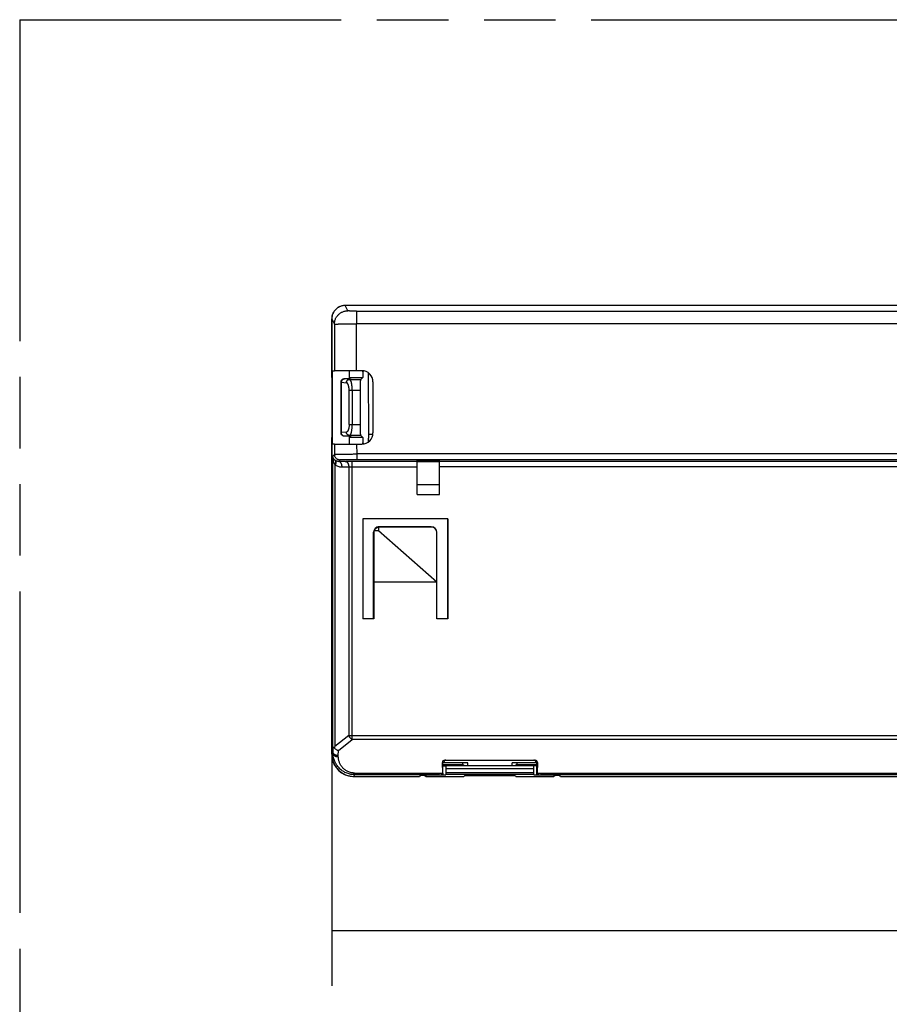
# Model space of a CAD drawing. Header units: millimetres. Extents: x 0 to 210, y 0 to 297.
# Tile 6 of 78: x 50 to 74, y 156 to 183. Entities that reach past the tile are written whole.
import ezdxf
from ezdxf.enums import TextEntityAlignment as Align

# ---------------------------------------------------------------- set-up
doc = ezdxf.new("R2010")
doc.units = ezdxf.units.MM
doc.header["$LTSCALE"] = 19.36
doc.linetypes.add('PHANTOM', pattern=[0.8, 0.45, -0.05, 0.1, -0.05, 0.1, -0.05])
doc.layers.get('0').update_dxf_attribs({"linetype": 'CONTINUOUS'})
doc.layers.add('DEFAULT_3', color=7, linetype='PHANTOM')
doc.layers.add('Z_DIM_2D', color=7, linetype='CONTINUOUS')
doc.styles.add('TEXTSTYLE_3', font='univots.ttf')
doc.dimstyles.new('DIMSTYLE_1', dxfattribs={"dimtxt": 2.1, "dimasz": 3.5, "dimexe": 1.5, "dimexo": 0, "dimgap": 0.525, "dimtad": 1, "dimdec": 0, "dimlfac": 3.333333, "dimdsep": 46, "dimtxsty": 'TEXTSTYLE_3', "dimblk": '_FILLED', "dimblk1": '_FILLED', "dimblk2": '_FILLED', "dimcen": 0.09, "dimclrt": 5, "dimadec": 3, "dimazin": 2, "dimtp": 0.5, "dimtm": 0.5, "dimtfac": 1, "dimtdec": 0, "dimtofl": 0, "dimtmove": 0, "dimatfit": 3, "dimldrblk": '_FILLED', "dimfxl": 0, "dimtolj": 1, "dimarcsym": 0})

# ---------------------------------------------------------------- blocks, each defined once
blk = doc.blocks.new('*D2')
at = {"layer": 'Z_DIM_2D', "color": 2, "linetype": 'Continuous', "transparency": 16777216}
for p, q in [((58.584, 162.779), (58.584, 156.505)), ((108.988, 162.779), (108.988, 156.505)), ((58.584, 158.005), (83.786, 158.005)), ((108.988, 158.005), (83.786, 158.005))]:
    blk.add_line(p, q, dxfattribs=at)
at = {"layer": 'Z_DIM_2D', "color": 5, "linetype": 'Continuous', "transparency": 16777216, "style": 'TEXTSTYLE_3'}
blk.add_text('168', height=2.1, dxfattribs=at).set_placement((83.786, 158.53), align=Align.CENTER)
blk = doc.blocks.new('_FILLED')
at = {"color": 0, "linetype": 'ByBlock'}
blk.add_solid([(0, 0), (-1, 0.125), (-1, -0.125)], dxfattribs=at)
blk = doc.blocks.new('_NONE')

msp = doc.modelspace()

# ---------------------------------------------------------------- linework, layer by layer
at = {"color": 7, "linetype": 'Continuous'}
for p, q in [((58.94375, 174.93553), (58.94693, 174.93553)), ((74.16834, 174.93553), (58.94693, 174.93553)), ((58.58392, 172.98883), (58.58392, 174.57553)), ((58.5871, 174.57553), (58.5871, 162.7792)), ((58.60281, 171.1829), (58.60281, 173.16862)), ((58.60281, 173.16862), (58.65903, 173.16862)), ((59.40213, 173.16862), (58.65903, 173.16862)), ((59.06619, 172.95531), (59.06619, 173.16862)), ((59.42629, 173.13866), (59.42629, 172.98883)), ((58.58392, 172.98883), (58.5871, 172.98883)), ((58.838, 171.48669), (58.838, 172.86525)), ((58.928, 172.95531), (59.093, 172.95531)), ((59.06619, 172.98883), (59.42629, 172.98883)), ((59.10138, 172.98883), (59.093, 172.95531)), ((59.42629, 172.98883), (59.37355, 172.93608)), ((59.57515, 173.1137), (59.57726, 171.44826)), ((59.70213, 172.86862), (59.70213, 171.4829)), ((59.36343, 171.71568), (59.36343, 172.63626)), ((58.58392, 162.77915), (58.58392, 171.36311)), ((58.5871, 171.36311), (58.58392, 171.36311)), ((59.093, 171.39664), (58.928, 171.39664)), ((59.06619, 171.1829), (59.06619, 171.39664)), ((59.42629, 171.36311), (59.06619, 171.36311)), ((59.093, 171.39664), (59.10138, 171.36311)), ((59.42629, 171.36311), (59.37355, 171.41587)), ((59.42629, 171.36311), (59.42629, 171.21276)), ((59.57726, 171.44826), (59.57726, 171.43957)), ((58.66029, 171.1829), (58.60281, 171.1829)), ((58.66029, 171.1829), (59.40213, 171.1829)), ((60.90076, 169.8127), (60.90076, 170.7476)), ((60.90076, 170.7476), (61.50076, 170.7476)), ((60.90076, 170.72302), (61.50076, 170.72302)), ((61.50076, 169.8127), (61.50076, 170.7476)), ((60.90076, 170.70767), (61.50076, 170.70767)), ((61.50076, 170.07854), (60.90076, 170.07854)), ((60.90076, 169.8127), (61.50076, 169.8127)), ((59.42329, 169.15328), (59.42329, 166.44834)), ((61.73329, 169.15328), (59.42329, 169.15328)), ((61.73011, 169.15328), (61.73011, 166.44834)), ((61.73329, 166.44834), (61.73329, 169.15328)), ((59.85154, 168.92389), (59.85154, 168.83342)), ((61.28329, 168.94171), (59.87329, 168.94171)), ((61.28329, 168.93424), (59.87329, 168.92561)), ((59.72011, 166.44834), (59.72011, 168.79164)), ((59.72329, 168.79169), (59.72329, 166.44834)), ((59.85154, 168.83342), (59.73494, 168.83342)), ((61.43329, 167.44592), (59.85154, 168.83342)), ((61.43329, 166.44834), (61.43329, 168.79169)), ((61.43329, 167.44588), (59.72329, 167.44588)), ((59.72329, 166.44834), (59.42329, 166.44834)), ((61.73329, 166.44834), (61.43329, 166.44834)), ((61.59322, 162.26986), (61.58315, 162.55823)), ((61.6202, 162.54334), (61.5964, 162.53739)), ((61.5964, 162.22668), (61.5964, 162.53739)), ((61.5964, 162.50159), (62.13458, 162.50159)), ((64.1454, 162.46948), (61.5964, 162.46948)), ((61.5964, 162.46212), (61.68, 162.4579)), ((61.6202, 162.55823), (61.6202, 162.54334)), ((62.27407, 162.54334), (61.6202, 162.54334)), ((61.64068, 162.61782), (64.10109, 162.61782)), ((61.68, 162.4579), (61.68, 162.22355)), ((62.13458, 162.50159), (62.13458, 162.54334)), ((62.13458, 162.50159), (62.18017, 162.47881)), ((62.18017, 162.47881), (63.5616, 162.47881)), ((62.27407, 162.47881), (62.27407, 162.54334)), ((63.47407, 162.47881), (63.47407, 162.54334)), ((64.12475, 162.54334), (63.47407, 162.54334)), ((63.60719, 162.50159), (63.5616, 162.47881)), ((63.60719, 162.50159), (63.60719, 162.54334)), ((63.60719, 162.50159), (64.1454, 162.50159)), ((64.1454, 162.46213), (64.06177, 162.4579)), ((64.06177, 162.22355), (64.06177, 162.4579)), ((64.12157, 162.54334), (64.12157, 162.55823)), ((64.1454, 162.54929), (64.12157, 162.54334)), ((64.1454, 162.5485), (64.12475, 162.54334)), ((64.12475, 162.54334), (64.1454, 162.53818)), ((64.1454, 162.22674), (64.1454, 162.54929)), ((64.15863, 162.55823), (64.14856, 162.26986)), ((60.97887, 162.20032), (60.96278, 162.17905)), ((61.1062, 162.20253), (60.98044, 162.20253)), ((60.9829, 162.22398), (61.50357, 162.22608)), ((61.0842, 162.22439), (61.1058, 162.20279)), ((61.1058, 162.20279), (61.14192, 162.17926)), ((61.11913, 162.22453), (61.12237, 162.2213)), ((61.12237, 162.2213), (61.68, 162.22355)), ((61.14192, 162.17926), (61.12237, 162.2213)), ((64.06177, 162.38263), (61.68, 162.38263)), ((62.18017, 162.19797), (62.16601, 162.17926)), ((63.5616, 162.19797), (62.18017, 162.19797)), ((63.5616, 162.19797), (63.57576, 162.17926)), ((64.06177, 162.22355), (64.6194, 162.2213)), ((64.76524, 162.22398), (64.24456, 162.22608)), ((64.59986, 162.17926), (64.6194, 162.2213)), ((64.63598, 162.20279), (64.59986, 162.17926)), ((64.62267, 162.22456), (64.6194, 162.2213)), ((64.7677, 162.20253), (64.63558, 162.20253)), ((64.63598, 162.20279), (64.6576, 162.22441)), ((64.78536, 162.17905), (64.76926, 162.20032)), ((59.18353, 162.179), (59.90959, 162.179)), ((59.18671, 162.17905), (60.96278, 162.17905)), ((59.90959, 162.179), (59.90959, 162.17905)), ((59.91065, 162.17905), (59.90959, 162.179)), ((61.14192, 162.17926), (62.16601, 162.17926)), ((63.57576, 162.17926), (64.59986, 162.17926)), ((64.78536, 162.17905), (81.84258, 162.17905)), ((65.83218, 162.179), (65.83112, 162.17905)), ((65.83218, 162.17905), (65.83218, 162.179)), ((65.83218, 162.179), (80.79258, 162.179))]:
    msp.add_line(p, q, dxfattribs=at)
at = {"color": 9, "linetype": 'Continuous'}
for p, q in [((59.01818, 174.793), (58.94694, 174.93553)), ((59.25815, 174.78475), (59.25815, 174.43801)), ((59.25815, 174.78475), (82.1701, 174.78475)), ((58.5871, 174.57553), (58.65823, 174.43322)), ((58.65823, 174.43322), (58.65903, 173.16862)), ((59.25896, 173.16862), (59.25815, 174.43801)), ((83.26745, 174.43801), (59.25815, 174.43801)), ((59.42629, 173.13866), (59.45207, 173.16443)), ((58.84342, 172.85952), (58.838, 172.85952)), ((58.84342, 172.85952), (58.84342, 171.49243)), ((58.84342, 172.85952), (58.98276, 172.84614)), ((58.928, 172.95531), (58.928, 172.94946)), ((59.06734, 172.93608), (58.928, 172.94946)), ((59.06734, 172.93608), (59.37355, 172.93608)), ((59.05646, 171.71568), (59.05646, 172.63626)), ((59.36343, 172.63626), (59.05646, 172.63626)), ((59.14104, 172.63626), (59.14104, 171.71568)), ((59.05646, 171.71568), (59.36343, 171.71568)), ((58.838, 171.49243), (58.84342, 171.49243)), ((58.98276, 171.50581), (58.84342, 171.49243)), ((58.928, 171.40248), (59.06734, 171.41586)), ((58.928, 171.40248), (58.928, 171.39664)), ((59.37355, 171.41586), (59.06734, 171.41586)), ((59.57726, 171.44826), (59.70012, 171.44826)), ((58.66029, 171.1829), (58.66047, 170.90077)), ((59.26021, 171.1829), (59.26038, 170.90849)), ((59.45198, 171.18707), (59.42629, 171.21276)), ((58.66047, 170.90077), (58.61552, 170.85582)), ((58.61552, 162.98899), (58.61552, 170.85582)), ((58.77217, 170.71252), (58.81045, 170.7508)), ((108.31382, 170.91392), (59.26038, 170.91392)), ((59.26038, 170.90849), (59.26038, 170.75851)), ((108.31382, 170.75851), (59.26038, 170.75851)), ((58.67259, 170.62758), (58.67259, 162.98899)), ((58.95303, 170.71501), (58.77217, 170.71252)), ((58.86507, 170.56254), (59.04593, 170.56503)), ((59.04593, 170.56503), (59.04593, 163.2835)), ((59.13883, 163.17744), (59.13883, 170.71613)), ((59.13883, 170.71613), (60.90076, 170.71613)), ((59.13883, 170.56615), (60.90076, 170.56615)), ((61.50076, 170.71613), (100.74336, 170.71613)), ((100.74079, 170.56615), (61.50076, 170.56615)), ((59.87329, 168.94171), (59.87329, 168.92561)), ((61.28329, 168.93424), (61.28329, 168.94171)), ((59.04593, 163.2835), (58.67259, 162.98899)), ((59.04593, 163.2835), (108.52307, 163.2835)), ((58.61552, 162.98899), (58.61305, 162.84781)), ((58.76549, 162.88292), (59.13883, 163.17744)), ((108.43017, 163.17744), (59.13883, 163.17744)), ((58.61305, 162.84781), (58.5871, 162.7792)), ((58.76303, 162.74175), (58.76549, 162.88292)), ((61.6202, 162.55823), (61.58315, 162.55823)), ((64.15863, 162.55823), (64.12157, 162.55823)), ((59.18671, 162.17905), (59.2045, 162.22608)), ((59.2045, 162.26986), (59.18751, 162.27019)), ((59.2045, 162.22608), (59.2045, 162.26986)), ((59.2045, 162.26986), (61.59322, 162.26986)), ((61.50357, 162.22608), (59.2045, 162.22608)), ((61.68, 162.28686), (64.06177, 162.28686)), ((64.06177, 162.22692), (61.68, 162.22692)), ((64.14856, 162.26986), (82.47302, 162.26986)), ((82.38338, 162.22608), (64.24456, 162.22608))]:
    msp.add_line(p, q, dxfattribs=at)
at = {"color": 7, "linetype": 'Continuous'}
for centre, radius, start, end in [((58.94694, 174.57572), 0.35982, 90.016956, 90.506863), ((59.40213, 172.86862), 0.3, 359.999998, 90), ((59.24637, 173.13868), 0.17992, 359.994304, 9.322978), ((59.40213, 171.4829), 0.3, 270, 359.999998), ((59.27633, 171.21275), 0.14996, 348.816071, 0.005011), ((59.87012, 168.79165), 0.15001, 90.317017, 180.005105), ((59.8733, 168.7917), 0.15001, 90.004916, 180.00496), ((59.8733, 168.77547), 0.15, 98.340839, 157.2749), ((61.28328, 168.7917), 0.15001, 359.995115, 89.994755), ((59.57348, 162.59492), 0.98331, 156.374425, 158.987146)]:
    msp.add_arc(centre, radius, start, end, dxfattribs=at)
at = {"color": 9, "linetype": 'Continuous'}
for centre, radius, start, end in [((58.92792, 172.85951), 0.08992, 134.977935, 179.996834), ((58.928, 172.85944), 0.09003, 89.99683, 134.977955), ((58.92792, 171.49243), 0.08992, 180.003166, 225.022065), ((58.928, 171.49251), 0.09003, 225.022045, 270.00317), ((58.76474, 170.86113), 0.14805, 232.487314, 236.100345), ((59.25703, 162.83939), 0.64403, 179.250479, 182.65792), ((59.20482, 162.81463), 0.58854, 267.763536, 269.96925)]:
    msp.add_arc(centre, radius, start, end, dxfattribs=at)
at = {"color": 7, "linetype": 'Continuous'}
for centre, major_axis, ratio, start_param, end_param in [((59.87329, 168.77559), (0.1049, 0.10787), 0.99389272, 0.77449597, 0.92000882), ((61.28329, 168.78422), (0.1049, 0.10787), 0.99389272, 5.48688495, 7.05768127), ((59.87329, 168.77585), (0.15, 0), 0.99321766, 2.74486616, 3.14159265), ((59.18719, 162.77969), (-0.21255, -0.56187), 0.99878532, 5.07444174, 6.64443364), ((61.64277, 162.55823), (-0.04363, 0.04213), 0.96568877, -0.78539817, 0.78539817), ((64.09901, 162.55823), (0.04363, 0.04213), 0.96568877, -0.78539816, 0.78539817), ((60.91887, 162.20035), (0.06552, 0.02028), 0.47198834, -0.58149817, 0.11253569), ((61.42454, 162.37592), (1.71451, 0), 0.08748866, -1.52468679, -1.47039445), ((64.32359, 162.37592), (1.71451, 0), 0.08748866, -1.67491747, -1.61690586), ((64.82927, 162.20035), (0.06552, -0.02028), 0.47198834, 3.02905697, 3.72309082)]:
    msp.add_ellipse(centre, major_axis=major_axis, ratio=ratio, start_param=start_param, end_param=end_param, dxfattribs=at)
for points, knots in [([(58.78289, 174.89758), (58.76805, 174.89016), (58.73935, 174.87323), (58.70025, 174.84217), (58.6658, 174.806), (58.63668, 174.76543), (58.61343, 174.72122), (58.5965, 174.67424), (58.58793, 174.63349), (58.58492, 174.60458), (58.58417, 174.59006), (58.58395, 174.58176), (58.58392, 174.57761), (58.58392, 174.57553)], [0, 0, 0, 0, 0.1249897, 0.24997885, 0.37496803, 0.49995726, 0.62494655, 0.7499359, 0.87492531, 0.9374574, 0.96872811, 0.98436407, 1, 1, 1, 1]), ([(58.78607, 174.89758), (58.77123, 174.89016), (58.74253, 174.87323), (58.70343, 174.84217), (58.66899, 174.806), (58.63986, 174.76543), (58.61661, 174.72123), (58.59968, 174.67423), (58.5894, 174.62537), (58.5871, 174.59213), (58.5871, 174.57553)], [0, 0, 0, 0, 0.12499945, 0.24999944, 0.37499943, 0.49999942, 0.62499941, 0.7499994, 0.87499939, 1, 1, 1, 1]), ([(58.94375, 174.93553), (58.92986, 174.93553), (58.90206, 174.93392), (58.86093, 174.9267), (58.82757, 174.91676), (58.80495, 174.90781), (58.79385, 174.90285), (58.78757, 174.89988), (58.78444, 174.89835), (58.78289, 174.89758)], [0, 0, 0, 0, 0.24997012, 0.4999402, 0.74991024, 0.87494774, 0.93747306, 0.96873651, 1, 1, 1, 1]), ([(58.94375, 174.93552), (58.93013, 174.9354), (58.90287, 174.93361), (58.86257, 174.9263), (58.82988, 174.91644), (58.80771, 174.90763), (58.79682, 174.90276), (58.79066, 174.89984), (58.7876, 174.89834), (58.78607, 174.89758)], [0, 0, 0, 0, 0.24997124, 0.49994243, 0.74991363, 0.87494971, 0.93747408, 0.96873703, 1, 1, 1, 1]), ([(58.83801, 172.86525), (58.83801, 172.86599), (58.83802, 172.86746), (58.83813, 172.8704), (58.83851, 172.87555), (58.84002, 172.88575), (58.84431, 172.89993), (58.85268, 172.91559), (58.86394, 172.92933), (58.87767, 172.9406), (58.89333, 172.94898), (58.91032, 172.95414), (58.92212, 172.95531), (58.928, 172.95531)], [0, 0, 0, 0, 0.01564697, 0.03129407, 0.06258573, 0.1251503, 0.25012894, 0.37510748, 0.50008589, 0.62506415, 0.75004229, 0.87502032, 1, 1, 1, 1]), ([(59.36343, 172.63626), (59.36343, 172.65535), (59.36353, 172.68376), (59.36385, 172.72123), (59.36418, 172.74833), (59.36459, 172.77439), (59.3651, 172.79919), (59.36568, 172.82248), (59.36633, 172.84406), (59.36706, 172.86372), (59.36784, 172.88129), (59.36856, 172.89454), (59.36917, 172.90398), (59.36962, 172.91014), (59.37008, 172.91567), (59.37055, 172.92056), (59.37103, 172.9248), (59.3715, 172.92837), (59.37199, 172.93127), (59.37241, 172.93325), (59.37277, 172.9345), (59.37301, 172.93518), (59.37323, 172.93564), (59.37341, 172.93592), (59.3735, 172.93603), (59.37355, 172.93608)], [0, 0, 0, 0, 0.19063958, 0.28376138, 0.37427067, 0.46133534, 0.54415514, 0.62196915, 0.69406288, 0.75977505, 0.81850397, 0.86971362, 0.89235082, 0.91294009, 0.93143572, 0.9477975, 0.96199119, 0.9739894, 0.98377339, 0.99133732, 0.99429226, 0.9967041, 0.99858798, 0.99934704, 1, 1, 1, 1]), ([(59.37355, 171.41587), (59.3735, 171.41591), (59.37341, 171.41602), (59.37323, 171.4163), (59.37301, 171.41676), (59.37277, 171.41744), (59.37241, 171.41869), (59.37199, 171.42068), (59.3715, 171.42358), (59.37103, 171.42715), (59.37055, 171.43138), (59.37008, 171.43627), (59.36962, 171.4418), (59.36917, 171.44797), (59.36856, 171.4574), (59.36784, 171.47065), (59.36706, 171.48822), (59.36633, 171.50789), (59.36568, 171.52946), (59.3651, 171.55276), (59.36459, 171.57755), (59.36418, 171.60362), (59.36385, 171.63071), (59.36353, 171.66818), (59.36343, 171.69659), (59.36343, 171.71568)], [0, 0, 0, 0, 0.00065297, 0.00141202, 0.0032959, 0.00570774, 0.00866268, 0.01622661, 0.0260106, 0.03800881, 0.0522025, 0.06856428, 0.08705991, 0.10764918, 0.13028638, 0.18149604, 0.24022495, 0.30593712, 0.37803085, 0.45584486, 0.53866466, 0.62572933, 0.71623862, 0.80936042, 1, 1, 1, 1]), ([(58.928, 171.39664), (58.92212, 171.39664), (58.91032, 171.3978), (58.89333, 171.40296), (58.87767, 171.41134), (58.86394, 171.42261), (58.85268, 171.43635), (58.84431, 171.45202), (58.84002, 171.46619), (58.83851, 171.4764), (58.83813, 171.48154), (58.83802, 171.48448), (58.83801, 171.48596), (58.83801, 171.48669)], [0, 0, 0, 0, 0.12497968, 0.24995771, 0.37493585, 0.49991411, 0.62489252, 0.74987106, 0.8748497, 0.93741427, 0.96870593, 0.98435303, 1, 1, 1, 1]), ([(59.57726, 171.43957), (59.57726, 171.41962), (59.5771, 171.38097), (59.57647, 171.33383), (59.5757, 171.2989), (59.57504, 171.27577), (59.57428, 171.25524), (59.57368, 171.24246), (59.57335, 171.23656)], [0, 0, 0, 0, 0.29477175, 0.57092311, 0.69649714, 0.81104004, 0.9127421, 1, 1, 1, 1]), ([(58.65557, 162.94751), (58.65251, 162.9489), (58.64674, 162.95175), (58.63878, 162.9565), (58.63193, 162.96149), (58.62622, 162.96669), (58.62168, 162.97207), (58.61833, 162.9776), (58.61619, 162.98325), (58.6156, 162.9871), (58.61552, 162.98899)], [0, 0, 0, 0, 0.16647627, 0.31955127, 0.4593971, 0.58659784, 0.70223173, 0.80797693, 0.90620747, 1, 1, 1, 1]), ([(58.58392, 162.77915), (58.58392, 162.75953), (58.58536, 162.73006), (58.59016, 162.69109), (58.59686, 162.6524), (58.60878, 162.60472), (58.62861, 162.54919), (58.65379, 162.49587), (58.68407, 162.44527), (58.71916, 162.39789), (58.75873, 162.35417), (58.8024, 162.31454), (58.84973, 162.27938), (58.89188, 162.2541), (58.92695, 162.23643), (58.96284, 162.2205), (59.00911, 162.20393), (59.05678, 162.19198), (59.09547, 162.18526), (59.13444, 162.18045), (59.1639, 162.179), (59.18353, 162.179)], [0, 0, 0, 0, 0.06249657, 0.09375423, 0.12501189, 0.18750843, 0.25000495, 0.31250145, 0.37499794, 0.43749441, 0.49999087, 0.56248731, 0.62498374, 0.68748016, 0.7187378, 0.74999544, 0.81249186, 0.87498828, 0.90624592, 0.93750357, 1, 1, 1, 1]), ([(58.65557, 162.94751), (58.66284, 162.93988), (58.67884, 162.92557), (58.70567, 162.90749), (58.73473, 162.89293), (58.75518, 162.88577), (58.76549, 162.88292)], [0, 0, 0, 0, 0.24535094, 0.49756764, 0.7509106, 1, 1, 1, 1]), ([(61.67982, 162.61782), (61.67787, 162.61782), (61.67397, 162.61763), (61.66625, 162.61648), (61.65686, 162.61364), (61.64649, 162.6081), (61.6374, 162.60064), (61.62993, 162.59156), (61.62439, 162.58119), (61.62097, 162.56994), (61.6202, 162.56213), (61.6202, 162.55823)], [0, 0, 0, 0, 0.06256523, 0.12513117, 0.25011256, 0.37509384, 0.50007499, 0.625056, 0.75003688, 0.87501766, 1, 1, 1, 1]), ([(64.12157, 162.55823), (64.12157, 162.56213), (64.1208, 162.56994), (64.11739, 162.58119), (64.11184, 162.59156), (64.10438, 162.60064), (64.09528, 162.6081), (64.08491, 162.61364), (64.07552, 162.61648), (64.06781, 162.61763), (64.0639, 162.61782), (64.06195, 162.61782)], [0, 0, 0, 0, 0.12498234, 0.24996312, 0.374944, 0.49992501, 0.62490616, 0.74988745, 0.87486883, 0.93743477, 1, 1, 1, 1]), ([(61.59322, 162.26986), (61.59332, 162.26696), (61.59353, 162.26145), (61.59388, 162.25363), (61.59425, 162.2467), (61.59464, 162.24072), (61.59504, 162.23573), (61.5954, 162.23221), (61.59571, 162.22992), (61.59593, 162.2286), (61.59614, 162.22754), (61.59631, 162.22693), (61.5964, 162.22668)], [0, 0, 0, 0, 0.20048561, 0.38160301, 0.54203552, 0.68062809, 0.7963954, 0.88853885, 0.92556318, 0.95648763, 0.98129331, 1, 1, 1, 1]), ([(64.1454, 162.22674), (64.14548, 162.227), (64.14565, 162.22762), (64.14597, 162.22921), (64.14633, 162.23188), (64.14674, 162.23585), (64.14714, 162.24084), (64.14753, 162.2468), (64.1479, 162.25371), (64.14825, 162.26149), (64.14846, 162.26698), (64.14856, 162.26986)], [0, 0, 0, 0, 0.01913841, 0.04432338, 0.11284832, 0.20533183, 0.32119729, 0.45965313, 0.61972532, 0.80027374, 1, 1, 1, 1])]:
    msp.add_open_spline(points, degree=3, knots=knots, dxfattribs=at)
at = {"color": 9, "linetype": 'Continuous'}
for points, knots in [([(58.65823, 174.43322), (58.65824, 174.44401), (58.65924, 174.46595), (58.66381, 174.49909), (58.67172, 174.53262), (58.68311, 174.56606), (58.69806, 174.59886), (58.71653, 174.63049), (58.73836, 174.66037), (58.76328, 174.688), (58.79093, 174.71291), (58.82083, 174.73473), (58.85246, 174.75319), (58.88529, 174.76814), (58.91873, 174.77953), (58.95228, 174.78742), (58.98544, 174.792), (59.00739, 174.793), (59.01818, 174.793)], [0, 0, 0, 0, 0.05726561, 0.11646108, 0.17741794, 0.23992542, 0.30373217, 0.36855029, 0.43406179, 0.49992719, 0.56579569, 0.63131631, 0.696149, 0.75997489, 0.82250501, 0.8834868, 0.94270832, 1, 1, 1, 1]), ([(59.25815, 174.78475), (59.24271, 174.78475), (59.21972, 174.78483), (59.18941, 174.78509), (59.1675, 174.78536), (59.14645, 174.7857), (59.12646, 174.78611), (59.10773, 174.78659), (59.09042, 174.78712), (59.07468, 174.78772), (59.06065, 174.78836), (59.05011, 174.78894), (59.04264, 174.78945), (59.03779, 174.78981), (59.03346, 174.79019), (59.02966, 174.79057), (59.02639, 174.79095), (59.02367, 174.79134), (59.0215, 174.79173), (59.02004, 174.79208), (59.01916, 174.79237), (59.0187, 174.79257), (59.01837, 174.79276), (59.01822, 174.79292), (59.01818, 174.793)], [0, 0, 0, 0, 0.19263798, 0.28680018, 0.37817801, 0.46599487, 0.54943876, 0.62753626, 0.69974427, 0.76551976, 0.82406523, 0.87486838, 0.89723548, 0.91748692, 0.93557233, 0.9514682, 0.96515079, 0.97659228, 0.98576106, 0.9926602, 0.99527127, 0.99733866, 0.9988912, 1, 1, 1, 1]), ([(58.65823, 174.43322), (58.65829, 174.43325), (58.65843, 174.43329), (58.65869, 174.43334), (58.65904, 174.4334), (58.65968, 174.43348), (58.6607, 174.43357), (58.66218, 174.43368), (58.66402, 174.43379), (58.6662, 174.4339), (58.66874, 174.43402), (58.67282, 174.43417), (58.67877, 174.43436), (58.68693, 174.43458), (58.69643, 174.43479), (58.70726, 174.435), (58.71938, 174.43521), (58.73279, 174.43541), (58.74742, 174.43561), (58.7693, 174.43588), (58.79948, 174.4362), (58.83883, 174.43654), (58.88211, 174.43685), (58.92894, 174.43713), (58.97889, 174.43738), (59.03152, 174.43758), (59.08629, 174.43775), (59.16208, 174.43793), (59.21955, 174.43799), (59.25815, 174.43801)], [0, 0, 0, 0, 0.00030019, 0.00074227, 0.00132858, 0.00206002, 0.00395966, 0.00644252, 0.00950862, 0.01315729, 0.01738742, 0.02219832, 0.03354816, 0.04716461, 0.06301403, 0.08106922, 0.10130451, 0.12366739, 0.14808509, 0.17449153, 0.23309328, 0.29895722, 0.37127708, 0.44950482, 0.53309353, 0.62107468, 0.71263002, 0.80697596, 1, 1, 1, 1]), ([(58.85249, 172.90471), (58.8515, 172.90296), (58.84965, 172.89942), (58.84715, 172.89408), (58.84495, 172.88879), (58.84305, 172.88353), (58.84148, 172.8782), (58.8403, 172.87256), (58.83954, 172.8663), (58.83938, 172.86189), (58.83937, 172.85952)], [0, 0, 0, 0, 0.1269662, 0.25136867, 0.37164089, 0.48811733, 0.6032323, 0.72172485, 0.85078173, 1, 1, 1, 1]), ([(58.86855, 172.92274), (58.86462, 172.91857), (58.85753, 172.9094), (58.84963, 172.89386), (58.84469, 172.87703), (58.84349, 172.86535), (58.84342, 172.85952)], [0, 0, 0, 0, 0.24721156, 0.49685536, 0.74812858, 1, 1, 1, 1]), ([(58.85249, 172.90471), (58.85329, 172.90643), (58.85452, 172.90893), (58.85622, 172.91213), (58.85748, 172.91435), (58.85883, 172.91648), (58.86101, 172.9195), (58.86295, 172.92165), (58.86436, 172.92312)], [0, 0, 0, 0, 0.25833535, 0.3787215, 0.49362665, 0.60626979, 0.72234524, 1, 1, 1, 1]), ([(58.85249, 172.90471), (58.85362, 172.90642), (58.85534, 172.90888), (58.85771, 172.91203), (58.85946, 172.91421), (58.8613, 172.9163), (58.86422, 172.91926), (58.86673, 172.92133), (58.86855, 172.92274)], [0, 0, 0, 0, 0.2529585, 0.37174021, 0.48583367, 0.59858565, 0.71585989, 1, 1, 1, 1]), ([(58.86855, 172.92274), (58.87243, 172.92687), (58.88095, 172.93435), (58.89558, 172.9428), (58.91146, 172.9481), (58.92251, 172.94939), (58.928, 172.94946)], [0, 0, 0, 0, 0.25402088, 0.50500636, 0.75338655, 1, 1, 1, 1]), ([(58.98276, 172.84614), (58.98282, 172.85158), (58.98391, 172.8628), (58.98855, 172.87941), (58.99644, 172.8954), (59.0074, 172.90972), (59.02085, 172.92143), (59.03593, 172.92988), (59.05161, 172.93485), (59.06222, 172.93602), (59.06734, 172.93608)], [0, 0, 0, 0, 0.11980546, 0.24641348, 0.37737261, 0.50972847, 0.64046173, 0.76693722, 0.88719291, 1, 1, 1, 1]), ([(59.14104, 172.63626), (59.14104, 172.65578), (59.14033, 172.68482), (59.13791, 172.72302), (59.13542, 172.75054), (59.13227, 172.77688), (59.12851, 172.80181), (59.12417, 172.82507), (59.11932, 172.8465), (59.11399, 172.86592), (59.10825, 172.88319), (59.103, 172.89608), (59.09859, 172.90518), (59.09533, 172.91116), (59.092, 172.91652), (59.08862, 172.92126), (59.08518, 172.92537), (59.0817, 172.92883), (59.07817, 172.93166), (59.07461, 172.93383), (59.07101, 172.93534), (59.06855, 172.93592), (59.06734, 172.93608)], [0, 0, 0, 0, 0.18318944, 0.2725313, 0.3592276, 0.44248952, 0.52157111, 0.59577028, 0.66459068, 0.72771952, 0.78470174, 0.83533594, 0.85824554, 0.87955178, 0.89927689, 0.91746078, 0.93416274, 0.94947069, 0.96351033, 0.97645517, 0.98852378, 1, 1, 1, 1]), ([(59.05646, 172.63626), (59.05646, 172.65003), (59.05573, 172.67054), (59.05328, 172.69744), (59.05075, 172.7168), (59.04757, 172.73531), (59.04377, 172.75279), (59.0394, 172.76909), (59.03451, 172.78406), (59.02915, 172.79761), (59.02339, 172.80963), (59.01727, 172.82006), (59.01084, 172.82883), (59.00415, 172.8359), (58.99724, 172.84123), (58.99119, 172.84423), (58.98636, 172.84564), (58.98395, 172.84602), (58.98276, 172.84614)], [0, 0, 0, 0, 0.17609624, 0.26202791, 0.34547273, 0.42571329, 0.50211733, 0.57415063, 0.64138321, 0.70349815, 0.76030006, 0.81172726, 0.85787761, 0.89904677, 0.93578923, 0.96899537, 0.98468447, 1, 1, 1, 1]), ([(59.05646, 171.71568), (59.05646, 171.70191), (59.05573, 171.68141), (59.05328, 171.6545), (59.05075, 171.63514), (59.04757, 171.61663), (59.04377, 171.59915), (59.0394, 171.58286), (59.03451, 171.56788), (59.02915, 171.55433), (59.02339, 171.54231), (59.01727, 171.53189), (59.01084, 171.52312), (59.00415, 171.51605), (58.99724, 171.51072), (58.99119, 171.50771), (58.98636, 171.50631), (58.98395, 171.50592), (58.98276, 171.50581)], [0, 0, 0, 0, 0.17609627, 0.26202788, 0.34547255, 0.42571345, 0.50211738, 0.57415058, 0.64138307, 0.703498, 0.76030014, 0.81172748, 0.85787756, 0.89904667, 0.93578943, 0.96899535, 0.98468448, 1, 1, 1, 1]), ([(59.06734, 171.41586), (59.06855, 171.41603), (59.07101, 171.4166), (59.07461, 171.41812), (59.07817, 171.42029), (59.0817, 171.42311), (59.08518, 171.42658), (59.08862, 171.43069), (59.092, 171.43542), (59.09533, 171.44079), (59.0986, 171.44677), (59.103, 171.45587), (59.10825, 171.46876), (59.11399, 171.48604), (59.11932, 171.50545), (59.12417, 171.52687), (59.1285, 171.55012), (59.13226, 171.57503), (59.13541, 171.60137), (59.1379, 171.62889), (59.14033, 171.6671), (59.14104, 171.69616), (59.14104, 171.71568)], [0, 0, 0, 0, 0.01147765, 0.02355001, 0.0364919, 0.05053322, 0.06584349, 0.08254623, 0.10073079, 0.12045874, 0.14176802, 0.16468129, 0.21532101, 0.2723097, 0.33544374, 0.40423069, 0.47834707, 0.5573944, 0.64065948, 0.72736801, 0.81674151, 1, 1, 1, 1]), ([(58.85249, 171.44723), (58.8515, 171.44899), (58.84965, 171.45252), (58.84715, 171.45787), (58.84495, 171.46316), (58.84305, 171.46841), (58.84148, 171.47375), (58.8403, 171.47938), (58.83954, 171.48564), (58.83938, 171.49006), (58.83937, 171.49243)], [0, 0, 0, 0, 0.1269662, 0.25136867, 0.37164089, 0.48811733, 0.6032323, 0.72172485, 0.85078173, 1, 1, 1, 1]), ([(58.86855, 171.4292), (58.86462, 171.43337), (58.85753, 171.44255), (58.84963, 171.45809), (58.84469, 171.47492), (58.84349, 171.48659), (58.84342, 171.49243)], [0, 0, 0, 0, 0.24721156, 0.49685536, 0.74812858, 1, 1, 1, 1]), ([(58.85249, 171.44723), (58.85329, 171.44551), (58.85452, 171.44302), (58.85622, 171.43981), (58.85748, 171.4376), (58.85883, 171.43546), (58.86101, 171.43244), (58.86295, 171.43029), (58.86436, 171.42883)], [0, 0, 0, 0, 0.25833535, 0.3787215, 0.49362665, 0.60626979, 0.72234524, 1, 1, 1, 1]), ([(58.85249, 171.44723), (58.85362, 171.44553), (58.85534, 171.44306), (58.85771, 171.43992), (58.85946, 171.43774), (58.8613, 171.43565), (58.86422, 171.43269), (58.86673, 171.43061), (58.86855, 171.4292)], [0, 0, 0, 0, 0.2529585, 0.37174022, 0.48583367, 0.59858566, 0.71585989, 1, 1, 1, 1]), ([(58.86855, 171.4292), (58.87243, 171.42508), (58.88095, 171.41759), (58.89558, 171.40914), (58.91146, 171.40384), (58.92251, 171.40255), (58.928, 171.40248)], [0, 0, 0, 0, 0.25402088, 0.50500636, 0.75338655, 1, 1, 1, 1]), ([(59.06734, 171.41586), (59.06222, 171.41593), (59.05161, 171.41709), (59.03593, 171.42207), (59.02085, 171.43052), (59.0074, 171.44222), (58.99644, 171.45654), (58.98855, 171.47254), (58.98391, 171.48915), (58.98282, 171.50036), (58.98276, 171.50581)], [0, 0, 0, 0, 0.11280709, 0.23306278, 0.35953827, 0.49027153, 0.62262739, 0.75358652, 0.88019454, 1, 1, 1, 1]), ([(58.67259, 170.62758), (58.66726, 170.63616), (58.65994, 170.64942), (58.65157, 170.6677), (58.64409, 170.68621), (58.63615, 170.70978), (58.62862, 170.73856), (58.62289, 170.76764), (58.6188, 170.79693), (58.61628, 170.82634), (58.6156, 170.846), (58.61552, 170.85582)], [0, 0, 0, 0, 0.12726591, 0.19044216, 0.25341404, 0.37879147, 0.50362273, 0.62805886, 0.75221125, 0.87616671, 1, 1, 1, 1]), ([(58.67458, 170.74369), (58.66936, 170.74771), (58.65979, 170.75606), (58.64754, 170.76973), (58.63764, 170.78374), (58.62977, 170.79794), (58.62373, 170.8123), (58.61935, 170.82675), (58.61655, 170.84126), (58.61569, 170.85098), (58.61552, 170.85582)], [0, 0, 0, 0, 0.15107896, 0.29016394, 0.42012401, 0.54341354, 0.66177119, 0.77657403, 0.88897702, 1, 1, 1, 1]), ([(58.66047, 170.90077), (58.66052, 170.90083), (58.66065, 170.90095), (58.66105, 170.90119), (58.66178, 170.90147), (58.66293, 170.90178), (58.66442, 170.90209), (58.66626, 170.90241), (58.66845, 170.90272), (58.67099, 170.90304), (58.67506, 170.90348), (58.68102, 170.90402), (58.68918, 170.90463), (58.69869, 170.90523), (58.70953, 170.90583), (58.72166, 170.90641), (58.73506, 170.90698), (58.7497, 170.90754), (58.77159, 170.90829), (58.80176, 170.90916), (58.84114, 170.9101), (58.88447, 170.91096), (58.93133, 170.91172), (58.9813, 170.91238), (59.03389, 170.91293), (59.08862, 170.91336), (59.16436, 170.91379), (59.22179, 170.91392), (59.26038, 170.91392)], [0, 0, 0, 0, 0.00039166, 0.00090046, 0.00231184, 0.00427893, 0.00681484, 0.00992453, 0.01360962, 0.01786996, 0.02270438, 0.03408693, 0.04773523, 0.06361975, 0.08170473, 0.10194867, 0.12430469, 0.14872075, 0.1751398, 0.2337347, 0.29953998, 0.37193755, 0.45024682, 0.53373123, 0.62160525, 0.71304183, 0.80718023, 1, 1, 1, 1]), ([(58.81045, 170.7508), (58.80131, 170.7508), (58.78735, 170.75208), (58.76901, 170.75641), (58.75026, 170.76278), (58.72764, 170.7745), (58.70366, 170.79398), (58.68418, 170.81796), (58.67245, 170.84058), (58.66608, 170.85933), (58.66175, 170.87768), (58.66047, 170.89164), (58.66047, 170.90077)], [0, 0, 0, 0, 0.11647682, 0.17750968, 0.24007895, 0.36867319, 0.49999873, 0.63132445, 0.75991922, 0.82248887, 0.88352217, 1, 1, 1, 1]), ([(58.67458, 170.74369), (58.67594, 170.74249), (58.67854, 170.73987), (58.68322, 170.73374), (58.68683, 170.72643), (58.68932, 170.71831), (58.69067, 170.71153), (58.69142, 170.70426), (58.69158, 170.69657), (58.69112, 170.68851), (58.6897, 170.67715), (58.68641, 170.6625), (58.68049, 170.64489), (58.67539, 170.63332), (58.67259, 170.62758)], [0, 0, 0, 0, 0.04391099, 0.08937621, 0.18664124, 0.23938864, 0.29518387, 0.35417489, 0.41637111, 0.4816871, 0.54991565, 0.6938312, 0.84509329, 1, 1, 1, 1]), ([(58.77217, 170.71252), (58.76447, 170.7123), (58.74894, 170.71301), (58.72587, 170.71754), (58.70323, 170.72572), (58.68901, 170.73365), (58.68216, 170.73825)], [0, 0, 0, 0, 0.24313055, 0.48863348, 0.73967188, 1, 1, 1, 1]), ([(58.68754, 170.61648), (58.69026, 170.62282), (58.69502, 170.6354), (58.70018, 170.65429), (58.70307, 170.67237), (58.70356, 170.68678), (58.70269, 170.69752), (58.70147, 170.70496), (58.69966, 170.71192), (58.69655, 170.72034), (58.69225, 170.72793), (58.6868, 170.73429), (58.68375, 170.73701), (58.68216, 170.73825)], [0, 0, 0, 0, 0.15908374, 0.30994223, 0.45087279, 0.58074593, 0.64143431, 0.69931482, 0.75449792, 0.80719327, 0.90618506, 0.95350154, 1, 1, 1, 1]), ([(59.26038, 170.75851), (59.23144, 170.75851), (59.18836, 170.75844), (59.13156, 170.7582), (59.09051, 170.75795), (59.05106, 170.75763), (59.01359, 170.75724), (58.97844, 170.7568), (58.94594, 170.75629), (58.91641, 170.75574), (58.89378, 170.75523), (58.87736, 170.75479), (58.86638, 170.75446), (58.85633, 170.75412), (58.84724, 170.75378), (58.83911, 170.75343), (58.83198, 170.75307), (58.82585, 170.75271), (58.82139, 170.7524), (58.81833, 170.75213), (58.81643, 170.75195), (58.81479, 170.75176), (58.81341, 170.75158), (58.81229, 170.75139), (58.81144, 170.75121), (58.81089, 170.75105), (58.81059, 170.7509), (58.81049, 170.75083), (58.81045, 170.7508)], [0, 0, 0, 0, 0.19289, 0.28706143, 0.3785293, 0.4664325, 0.54994355, 0.62827639, 0.70069382, 0.7665145, 0.82511944, 0.85154113, 0.87595804, 0.89831294, 0.9185535, 0.93663254, 0.95250814, 0.96614392, 0.97750937, 0.98233302, 0.98658071, 0.99025077, 0.99334233, 0.99585574, 0.99779367, 0.99916429, 0.99964475, 1, 1, 1, 1]), ([(58.67259, 170.62758), (58.67382, 170.62663), (58.67873, 170.62283), (58.68373, 170.61914), (58.68754, 170.61648)], [0, 0, 0, 0, 0.25122988, 1, 1, 1, 1]), ([(58.68754, 170.61648), (58.70102, 170.60711), (58.72904, 170.59089), (58.77368, 170.57389), (58.81921, 170.56416), (58.84987, 170.56243), (58.86507, 170.56254)], [0, 0, 0, 0, 0.26148604, 0.51282427, 0.75787998, 1, 1, 1, 1]), ([(58.86507, 170.56254), (58.86499, 170.57159), (58.86411, 170.58532), (58.86132, 170.60357), (58.85834, 170.61736), (58.85445, 170.6309), (58.84968, 170.64397), (58.84407, 170.65634), (58.83768, 170.66781), (58.83059, 170.67818), (58.82294, 170.68732), (58.81483, 170.6951), (58.80641, 170.70146), (58.79781, 170.70636), (58.78918, 170.70983), (58.78063, 170.71191), (58.77494, 170.71245), (58.77217, 170.71252)], [0, 0, 0, 0, 0.14099942, 0.21387338, 0.28737598, 0.36074973, 0.43318397, 0.50390279, 0.57219954, 0.63748641, 0.69936821, 0.75760222, 0.81220603, 0.86333873, 0.91137683, 0.95675578, 1, 1, 1, 1]), ([(58.95303, 170.71501), (58.96694, 170.7152), (58.99609, 170.71553), (59.05803, 170.716), (59.10605, 170.71613), (59.13883, 170.71613)], [0, 0, 0, 0, 0.22459841, 0.47076378, 1, 1, 1, 1]), ([(58.95303, 170.71501), (58.9558, 170.71494), (58.96149, 170.7144), (58.97004, 170.71232), (58.97868, 170.70885), (58.98728, 170.70395), (58.99569, 170.69759), (59.00381, 170.68981), (59.01146, 170.68067), (59.01854, 170.6703), (59.02493, 170.65883), (59.03055, 170.64646), (59.03531, 170.63339), (59.0392, 170.61985), (59.04219, 170.60606), (59.04497, 170.58782), (59.04585, 170.57408), (59.04593, 170.56503)], [0, 0, 0, 0, 0.04324421, 0.08862319, 0.1366614, 0.18779405, 0.24239774, 0.30063182, 0.36251352, 0.42780081, 0.4960995, 0.56681575, 0.63924895, 0.71262396, 0.78612696, 0.85900053, 1, 1, 1, 1]), ([(59.04593, 170.56503), (59.05289, 170.56522), (59.06749, 170.56555), (59.09846, 170.56602), (59.12247, 170.56615), (59.13883, 170.56615)], [0, 0, 0, 0, 0.22485272, 0.47151177, 1, 1, 1, 1]), ([(59.13883, 163.17744), (59.13415, 163.18041), (59.12484, 163.18688), (59.11141, 163.19779), (59.09839, 163.20998), (59.08597, 163.22327), (59.07434, 163.23746), (59.06367, 163.25233), (59.05412, 163.26766), (59.04851, 163.2782), (59.04593, 163.2835)], [0, 0, 0, 0, 0.11662354, 0.23821126, 0.36357841, 0.49142637, 0.62038538, 0.74905459, 0.87604126, 1, 1, 1, 1]), ([(58.76303, 162.74175), (58.75397, 162.74183), (58.7402, 162.74283), (58.72195, 162.74599), (58.70814, 162.7494), (58.69458, 162.75384), (58.68149, 162.75928), (58.66911, 162.7657), (58.65763, 162.77301), (58.64725, 162.78111), (58.63811, 162.78986), (58.63035, 162.79914), (58.62401, 162.80876), (58.61913, 162.81857), (58.61569, 162.82843), (58.61363, 162.83818), (58.61311, 162.84465), (58.61305, 162.84781)], [0, 0, 0, 0, 0.13475237, 0.20459214, 0.27526795, 0.34614826, 0.41654509, 0.4858067, 0.55333451, 0.61861781, 0.68130093, 0.74114316, 0.79810293, 0.85223303, 0.90375065, 0.95289934, 1, 1, 1, 1]), ([(58.61369, 162.80952), (58.61397, 162.80618), (58.61497, 162.79949), (58.61781, 162.78967), (58.62195, 162.78012), (58.62926, 162.76767), (58.63901, 162.75629), (58.65062, 162.74625), (58.66048, 162.73924), (58.67125, 162.73294), (58.68284, 162.72741), (58.69514, 162.7227), (58.70805, 162.71884), (58.72145, 162.71587), (58.73988, 162.71312), (58.75397, 162.71248), (58.76338, 162.71268)], [0, 0, 0, 0, 0.05155191, 0.10368833, 0.15682422, 0.2113102, 0.32523638, 0.38516972, 0.44711288, 0.5110419, 0.57685301, 0.64440818, 0.71350183, 0.78389991, 0.85532827, 1, 1, 1, 1]), ([(59.18185, 162.22653), (59.16086, 162.22736), (59.12946, 162.23032), (59.08825, 162.23764), (59.04797, 162.24707), (58.99926, 162.26269), (58.95289, 162.28318), (58.91775, 162.30208), (58.88433, 162.32231), (58.84515, 162.35022), (58.8023, 162.3875), (58.76394, 162.42781), (58.73007, 162.47063), (58.70064, 162.5155), (58.67557, 162.56206), (58.65479, 162.60995), (58.63821, 162.65888), (58.62576, 162.7086), (58.61738, 162.75887), (58.61447, 162.79264), (58.61369, 162.80952)], [0, 0, 0, 0, 0.07049592, 0.10554395, 0.1403828, 0.20924438, 0.2768521, 0.31014927, 0.34308944, 0.40787751, 0.47127772, 0.53338247, 0.59431527, 0.65421576, 0.71322983, 0.77150383, 0.829181, 0.8864004, 0.94329656, 1, 1, 1, 1]), ([(58.76338, 162.71268), (58.76328, 162.7151), (58.76298, 162.72479), (58.76299, 162.73448), (58.76303, 162.74175)], [0, 0, 0, 0, 0.2500322, 1, 1, 1, 1]), ([(59.18751, 162.27019), (59.17113, 162.27084), (59.13863, 162.27401), (59.09121, 162.2842), (59.04612, 162.29936), (59.00403, 162.31885), (58.96532, 162.34203), (58.93017, 162.36828), (58.89862, 162.39704), (58.87061, 162.42786), (58.84608, 162.46034), (58.82491, 162.49416), (58.80698, 162.52905), (58.7922, 162.56478), (58.78047, 162.60116), (58.77171, 162.63803), (58.76587, 162.67523), (58.76389, 162.7002), (58.76338, 162.71268)], [0, 0, 0, 0, 0.07299868, 0.14503585, 0.21559477, 0.28437075, 0.35119377, 0.41616767, 0.47940339, 0.54106339, 0.60134157, 0.66043455, 0.71853117, 0.77581243, 0.83244648, 0.88859109, 0.94439499, 1, 1, 1, 1]), ([(59.18185, 162.22653), (59.1819, 162.22659), (59.18201, 162.22674), (59.18223, 162.22716), (59.18249, 162.22789), (59.1828, 162.229), (59.18312, 162.23042), (59.18345, 162.23216), (59.18379, 162.2342), (59.18414, 162.23655), (59.18464, 162.24026), (59.18527, 162.24562), (59.18602, 162.25288), (59.18678, 162.2612), (59.18726, 162.26709), (59.18751, 162.27019)], [0, 0, 0, 0, 0.0055346, 0.0126422, 0.03185878, 0.05794882, 0.09100355, 0.1310428, 0.17797338, 0.23169589, 0.29213384, 0.43273185, 0.59849514, 0.78814759, 1, 1, 1, 1])]:
    msp.add_open_spline(points, degree=3, knots=knots, dxfattribs=at)
at = {"layer": 'DEFAULT_3', "color": 91, "linetype": 'PHANTOM', "true_color": 0x80ff80}
for q in [(50.12864, 132.68), (150.12864, 182.68)]:
    msp.add_line((50.12864, 182.68), q, dxfattribs=at)

# ---------------------------------------------------------------- dimensions: what is measured, and where the dimension line sits
at = {"layer": 'Z_DIM_2D', "color": 2, "linetype": 'Continuous'}
dim = msp.add_linear_dim(base=(58.58392, 158.00487), p1=(108.98793, 162.77915), p2=(58.58392, 162.77915), angle=180, dimstyle='DIMSTYLE_1', override={"dimblk1": 'NONE', "dimblk2": 'NONE', "dimsah": 1}, dxfattribs=at)
dim.commit()
dim.dimension.update_dxf_attribs({"geometry": '*D2', "text_midpoint": (83.89069, 158.00487), "dimtype": 160})

doc.saveas('drawing.dxf')
